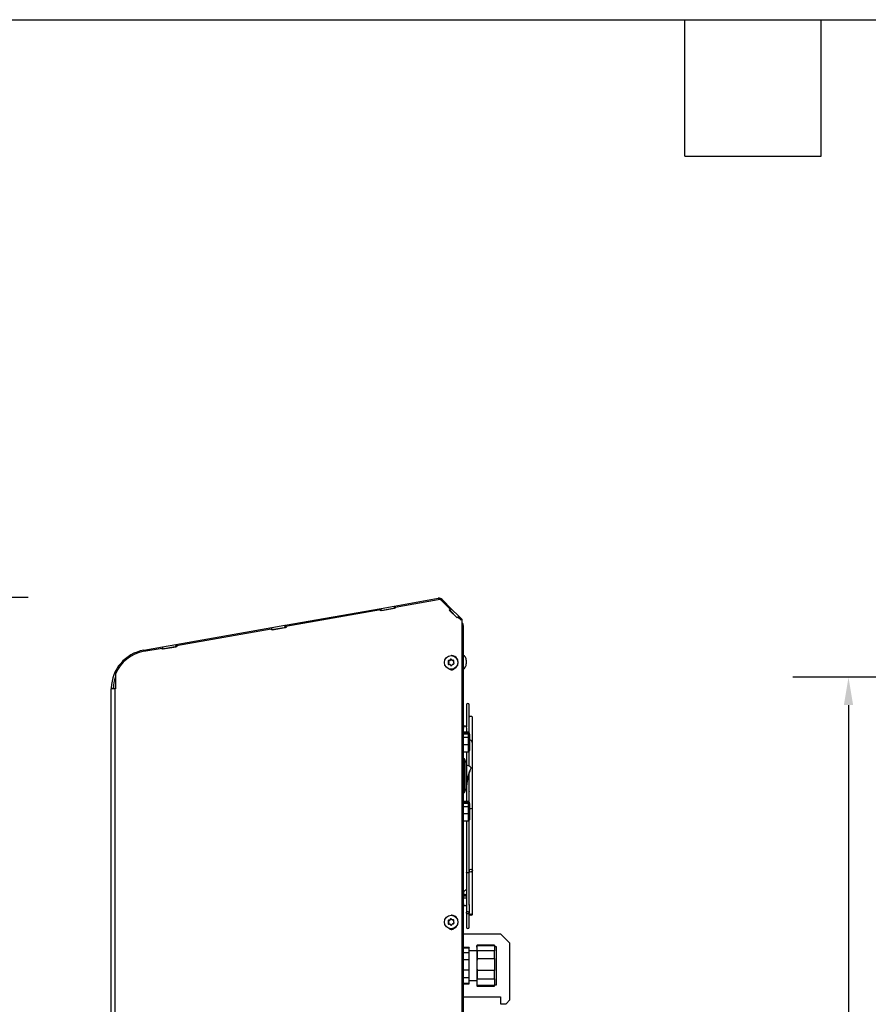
# Model space of a CAD drawing. Header units: inches. Extents: x -1 to 128, y 3 to 101.
# Tile 12 of 17: x 43 to 66, y 75 to 101. Entities that reach past the tile are written whole.
import ezdxf

# ---------------------------------------------------------------- set-up
doc = ezdxf.new("R2010")
doc.units = ezdxf.units.IN
doc.header["$LTSCALE"] = 12
doc.header["$MEASUREMENT"] = 0
doc.header["$PDSIZE"] = -1
doc.linetypes.add('SLD-Solid', pattern=[0])
doc.layers.add('DIMENSIONS', color=140, linetype='SLD-Solid', lineweight=25)
doc.layers.add('TEXT', color=140, linetype='SLD-Solid', lineweight=25)
doc.styles.get("Standard").update_dxf_attribs({"font": 'verdana.ttf'})
doc.dimstyles.get("Standard").update_dxf_attribs({"dimtxt": 0.18, "dimasz": 0.18, "dimexe": 0.18, "dimexo": 0.0625, "dimgap": 0.09, "dimtad": 0, "dimtih": 1, "dimtoh": 1, "dimdec": 4, "dimzin": 0, "dimdsep": 46, "dimtxsty": 'Standard', "dimcen": 0.09, "dimadec": 0, "dimazin": 0, "dimtfac": 1, "dimtdec": 4, "dimtofl": 0, "dimtmove": 0, "dimatfit": 3, "dimfxl": 1, "dimtolj": 1, "dimtzin": 0, "dimarcsym": 0})

# ---------------------------------------------------------------- blocks, each defined once
blk = doc.blocks.new('*D93')
at = {"layer": 'Defpoints', "color": 0, "transparency": 16777216}
for p in [(36.948, 85.627), (42.118, 85.627), (37.055, 47.917)]:
    blk.add_point(p, dxfattribs=at)
at = {"layer": 'DIMENSIONS', "color": 0, "lineweight": -2, "transparency": 16777216}
for p, q in [((37.548, 85.627), (43.618, 85.627)), ((42.118, 84.877), (42.118, 68.233)), ((42.118, 48.667), (42.118, 64.192)), ((37.655, 47.917), (43.618, 47.917))]:
    blk.add_line(p, q, dxfattribs=at)
at = {"layer": 'DIMENSIONS', "color": 0, "transparency": 16777216}
for points in [[(41.993, 84.877), (42.243, 84.877), (42.118, 85.627)], [(41.993, 48.667), (42.243, 48.667), (42.118, 47.917)]]:
    blk.add_solid(points, dxfattribs=at)
at = {"layer": 'DIMENSIONS', "color": 0, "transparency": 16777216, "insert": (42.118, 66.212), "char_height": 0.75, "attachment_point": 5}
blk.add_mtext('\\A1; 37.71\\P [957.85]\\P (480V)', dxfattribs=at)
blk = doc.blocks.new('*D94')
at = {"layer": 'Defpoints', "color": 0, "transparency": 16777216}
for p in [(65.73, 83.465), (81.898, 83.465), (81.138, 47.823)]:
    blk.add_point(p, dxfattribs=at)
at = {"layer": 'DIMENSIONS', "color": 0, "lineweight": -2, "transparency": 16777216}
for p, q in [((81.298, 83.465), (64.23, 83.465)), ((65.73, 82.715), (65.73, 67.025)), ((65.73, 48.573), (65.73, 64.262)), ((80.538, 47.823), (64.23, 47.823))]:
    blk.add_line(p, q, dxfattribs=at)
at = {"layer": 'DIMENSIONS', "color": 0, "transparency": 16777216}
for points in [[(65.605, 82.715), (65.855, 82.715), (65.73, 83.465)], [(65.605, 48.573), (65.855, 48.573), (65.73, 47.823)]]:
    blk.add_solid(points, dxfattribs=at)
at = {"layer": 'DIMENSIONS', "color": 0, "transparency": 16777216, "char_height": 0.75, "attachment_point": 5}
for s, insert in [('\\A1;35.64', (65.73, 66.284)), ('\\A1;[905.31]', (65.73, 64.903))]:
    blk.add_mtext(s, dxfattribs=dict(at, insert=insert))

msp = doc.modelspace()

# ---------------------------------------------------------------- linework, layer by layer
for p, q in [((53.48568, 85.38544), (54.67258, 85.59472)), ((53.50533, 85.35935), (54.67276, 85.5652)), ((54.69264, 85.56649), (54.68758, 85.56649)), ((54.75311, 85.54142), (54.74806, 85.54142)), ((54.74806, 85.54142), (54.99063, 85.29885)), ((54.75311, 85.54142), (54.99568, 85.29885)), ((54.77475, 85.56251), (55.03271, 85.30455)), ((50.54217, 84.86641), (53.12928, 85.32259)), ((50.56182, 84.84033), (53.11287, 85.29015)), ((53.11821, 85.25961), (53.11287, 85.29015)), ((53.11792, 85.29015), (53.11287, 85.29015)), ((53.12311, 85.26048), (53.11792, 85.29015)), ((53.51068, 85.32882), (53.11821, 85.25961)), ((53.13935, 85.26547), (53.12275, 85.26255)), ((53.12928, 85.32259), (53.4825, 85.38487)), ((53.13935, 85.26547), (53.12928, 85.32259)), ((53.13935, 85.26547), (53.49257, 85.32776)), ((53.4825, 85.38487), (53.48568, 85.38544)), ((53.49257, 85.32776), (53.4825, 85.38487)), ((53.48568, 85.38544), (53.49568, 85.3283)), ((53.49257, 85.32776), (53.49568, 85.3283)), ((53.51032, 85.33089), (53.49568, 85.3283)), ((53.50533, 85.35935), (53.51068, 85.32882)), ((54.99063, 85.29885), (54.96813, 85.27618)), ((54.97318, 85.27618), (54.96813, 85.27618)), ((54.96813, 85.27618), (55.17986, 85.06445)), ((54.99568, 85.29885), (54.97318, 85.27618)), ((54.97318, 85.27618), (55.18237, 85.06699)), ((54.97331, 85.27631), (55.1825, 85.06712)), ((54.99169, 85.26354), (54.97611, 85.27912)), ((54.99568, 85.29885), (54.99063, 85.29885)), ((55.03271, 85.30455), (54.99169, 85.26354)), ((54.99169, 85.26354), (55.1853, 85.06993)), ((55.03271, 85.30455), (55.22679, 85.11047)), ((55.17986, 85.06445), (55.20235, 85.08712)), ((55.20235, 85.08712), (55.28773, 85.00174)), ((55.20741, 85.08712), (55.20235, 85.08712)), ((55.22679, 85.11047), (55.20344, 85.08712)), ((55.20609, 85.08712), (55.22803, 85.10923)), ((55.20741, 85.08712), (55.29026, 85.00427)), ((55.22679, 85.11047), (55.22803, 85.10923)), ((55.22803, 85.10923), (55.31419, 85.02306)), ((55.28773, 85.00174), (55.30909, 85.02311)), ((55.31419, 85.02306), (55.30914, 85.02306)), ((55.31419, 47.91556), (55.31419, 85.02306)), ((55.31925, 85.02306), (55.31419, 85.02306)), ((55.31925, 47.91556), (55.31925, 85.02306)), ((47.59865, 84.34739), (50.18576, 84.80357)), ((47.6183, 84.32131), (50.16935, 84.77112)), ((50.17469, 84.74059), (50.16935, 84.77112)), ((50.1744, 84.77112), (50.16935, 84.77112)), ((50.17959, 84.74146), (50.1744, 84.77112)), ((50.56716, 84.80979), (50.17469, 84.74059)), ((50.19583, 84.74645), (50.17923, 84.74353)), ((50.18576, 84.80357), (50.53898, 84.86585)), ((50.19583, 84.74645), (50.18576, 84.80357)), ((50.19583, 84.74645), (50.54905, 84.80873)), ((50.53898, 84.86585), (50.54217, 84.86641)), ((50.54905, 84.80873), (50.53898, 84.86585)), ((50.54217, 84.86641), (50.55216, 84.80928)), ((50.54905, 84.80873), (50.55216, 84.80928)), ((50.5668, 84.81186), (50.55216, 84.80928)), ((50.56182, 84.84033), (50.56716, 84.80979)), ((55.31925, 84.93037), (55.32112, 84.92849)), ((55.31925, 84.92662), (55.32112, 84.92849)), ((55.31925, 84.89085), (55.34042, 84.89962)), ((55.34719, 84.86556), (55.31925, 84.86556)), ((55.34042, 84.89962), (55.32112, 84.92849)), ((55.34719, 84.86556), (55.34719, 48.59656)), ((46.73147, 84.19449), (47.24224, 84.28455)), ((46.73784, 84.16606), (47.22583, 84.2521)), ((47.23117, 84.22157), (47.22583, 84.2521)), ((47.23089, 84.2521), (47.22583, 84.2521)), ((47.23608, 84.22243), (47.23089, 84.2521)), ((47.62364, 84.29077), (47.23117, 84.22157)), ((47.25231, 84.22743), (47.23571, 84.2245)), ((47.24224, 84.28455), (47.59546, 84.34683)), ((47.25231, 84.22743), (47.24224, 84.28455)), ((47.25231, 84.22743), (47.60553, 84.28971)), ((47.59546, 84.34683), (47.59865, 84.34739)), ((47.60553, 84.28971), (47.59546, 84.34683)), ((47.59865, 84.34739), (47.60864, 84.29026)), ((47.60553, 84.28971), (47.60864, 84.29026)), ((47.62328, 84.29284), (47.60864, 84.29026)), ((47.6183, 84.32131), (47.62364, 84.29077)), ((54.95237, 83.91653), (54.9629, 83.91653)), ((54.98129, 83.91743), (54.9629, 83.91653)), ((54.97048, 83.91743), (54.98129, 83.91743)), ((54.98639, 83.92773), (54.9972, 83.92773)), ((54.99509, 83.94417), (55.00562, 83.94417)), ((55.00562, 83.94417), (54.9972, 83.92773)), ((55.02672, 84.04856), (55.01975, 84.04856)), ((55.05341, 83.92152), (55.06424, 83.92152)), ((55.05434, 83.92155), (55.06516, 83.92155)), ((55.07611, 83.92208), (55.06516, 83.92155)), ((55.42719, 83.92216), (55.42719, 83.82816)), ((54.93739, 83.88728), (54.94792, 83.88728)), ((54.93987, 83.83632), (54.9504, 83.83632)), ((54.94708, 83.87174), (54.9579, 83.87174)), ((54.94792, 83.88728), (54.9579, 83.87174)), ((54.948, 83.85276), (54.95882, 83.85276)), ((54.95882, 83.85276), (54.9504, 83.83632)), ((54.98747, 83.8096), (54.97664, 83.8096)), ((54.99256, 83.80089), (55.00338, 83.80089)), ((55.00282, 83.78535), (55.01335, 83.78535)), ((55.00338, 83.80089), (55.01335, 83.78535)), ((55.01975, 83.68256), (55.02672, 83.68256)), ((45.96814, 83.54638), (45.96814, 83.15256)), ((45.85719, 47.91556), (45.85719, 83.15256)), ((45.96308, 83.15256), (45.85719, 83.15256)), ((45.8574, 83.17372), (45.91539, 83.17256)), ((45.96308, 47.91556), (45.96308, 83.15256)), ((45.96814, 83.15256), (45.96308, 83.15256)), ((55.43019, 82.72556), (55.43019, 82.12618)), ((55.50219, 81.97752), (55.50219, 82.72556)), ((55.59119, 81.48192), (55.59119, 82.38864)), ((55.43739, 81.98522), (55.43739, 82.09673)), ((55.48219, 81.98516), (55.34719, 81.98516)), ((55.34719, 81.95463), (55.48219, 81.95463)), ((55.34719, 81.94503), (55.48219, 81.94503)), ((55.48219, 81.92734), (55.34719, 81.92734)), ((55.34719, 81.8509), (55.48219, 81.8509)), ((55.48219, 81.83859), (55.34719, 81.83859)), ((55.48219, 81.95463), (55.48219, 81.98516)), ((55.48219, 81.95463), (55.48219, 81.94503)), ((55.48219, 81.94503), (55.48219, 81.92734)), ((55.48219, 81.8509), (55.48219, 81.92734)), ((55.48219, 81.8509), (55.48219, 81.83859)), ((55.51219, 81.83859), (55.48219, 81.83859)), ((55.48219, 81.65603), (55.48219, 81.83859)), ((55.51219, 81.92845), (55.50902, 81.92845)), ((55.51219, 81.92845), (55.51219, 81.95516)), ((55.51219, 81.92845), (55.51219, 81.91503)), ((55.51219, 81.91503), (55.51219, 81.83859)), ((55.51219, 81.83859), (55.51219, 81.66092)), ((55.34719, 81.65603), (55.48219, 81.65603)), ((55.48219, 81.45703), (55.48219, 81.65603)), ((55.51219, 81.66092), (55.51219, 81.48703)), ((55.34719, 81.45703), (55.48219, 81.45703)), ((55.38219, 81.26516), (55.34719, 81.26516)), ((55.38219, 80.35916), (55.38219, 81.26516)), ((55.42619, 81.15066), (55.38219, 81.26516)), ((55.43019, 81.45703), (55.43019, 80.59281)), ((55.50219, 81.07074), (55.50219, 81.46467)), ((55.42619, 80.47366), (55.42619, 81.15066)), ((55.50219, 80.11152), (55.50219, 80.87689)), ((55.53793, 80.96538), (55.5422, 80.97599)), ((55.38219, 80.35916), (55.42619, 80.47366)), ((55.43019, 80.53146), (55.43019, 80.11916)), ((55.43345, 80.59521), (55.44343, 80.59455)), ((55.34719, 80.35916), (55.38219, 80.35916)), ((55.48219, 80.11916), (55.34719, 80.11916)), ((55.34719, 80.08863), (55.48219, 80.08863)), ((55.34719, 80.07903), (55.48219, 80.07903)), ((55.48219, 80.06134), (55.34719, 80.06134)), ((55.34719, 79.9849), (55.48219, 79.9849)), ((55.48219, 79.97259), (55.34719, 79.97259)), ((55.48219, 80.08863), (55.48219, 80.11916)), ((55.48219, 80.08863), (55.48219, 80.07903)), ((55.48219, 80.07903), (55.48219, 80.06134)), ((55.48219, 79.9849), (55.48219, 80.06134)), ((55.48219, 79.9849), (55.48219, 79.97259)), ((55.51219, 79.97259), (55.48219, 79.97259)), ((55.48219, 79.79003), (55.48219, 79.97259)), ((55.51219, 80.06245), (55.50902, 80.06245)), ((55.51219, 80.06245), (55.51219, 80.08916)), ((55.51219, 80.06245), (55.51219, 80.04903)), ((55.51219, 80.04903), (55.51219, 79.97259)), ((55.51219, 79.97259), (55.51219, 79.79492)), ((55.59119, 78.25193), (55.59119, 79.94513)), ((55.34719, 79.79003), (55.48219, 79.79003)), ((55.48219, 79.59103), (55.48219, 79.79003)), ((55.51219, 79.79492), (55.51219, 79.62103)), ((55.34719, 79.59103), (55.48219, 79.59103)), ((55.43019, 79.59103), (55.43019, 78.20808)), ((55.50219, 78.2643), (55.50219, 79.59867)), ((55.43019, 78.20808), (55.43019, 77.117)), ((55.50119, 78.26317), (55.50119, 78.25193)), ((55.50219, 78.20809), (55.50219, 78.2438)), ((55.50219, 77.336), (55.50219, 78.20809)), ((55.59119, 77.06448), (55.59119, 78.24245)), ((55.50119, 77.32456), (55.50119, 77.11935)), ((55.02672, 77.04856), (55.01975, 77.04856)), ((55.43019, 77.11443), (55.43019, 76.72756)), ((55.50219, 77.07997), (55.50219, 77.11439)), ((55.50219, 77.06912), (55.50219, 77.07997)), ((55.50219, 76.72756), (55.50219, 77.05983)), ((54.93739, 76.88728), (54.94792, 76.88728)), ((54.93987, 76.83632), (54.9504, 76.83632)), ((54.94708, 76.87174), (54.9579, 76.87174)), ((54.94792, 76.88728), (54.9579, 76.87174)), ((54.948, 76.85276), (54.95882, 76.85276)), ((54.95882, 76.85276), (54.9504, 76.83632)), ((54.95237, 76.91653), (54.9629, 76.91653)), ((54.98129, 76.91743), (54.9629, 76.91653)), ((54.97048, 76.91743), (54.98129, 76.91743)), ((54.98747, 76.8096), (54.97664, 76.8096)), ((54.98639, 76.92773), (54.9972, 76.92773)), ((54.99256, 76.80089), (55.00338, 76.80089)), ((54.99509, 76.94417), (55.00562, 76.94417)), ((55.00562, 76.94417), (54.9972, 76.92773)), ((55.00282, 76.78535), (55.01335, 76.78535)), ((55.00338, 76.80089), (55.01335, 76.78535)), ((55.05341, 76.92152), (55.06424, 76.92152)), ((55.05434, 76.92155), (55.06516, 76.92155)), ((55.07611, 76.92208), (55.06516, 76.92155)), ((55.01975, 76.68256), (55.02672, 76.68256)), ((55.34719, 76.54316), (56.3512, 76.54316)), ((56.6012, 76.29316), (56.3512, 76.54316)), ((55.72119, 76.23957), (55.71019, 76.21957)), ((55.72119, 76.23154), (55.71019, 76.18839)), ((55.71019, 76.18839), (55.71019, 76.21957)), ((55.72119, 76.23154), (55.72119, 76.23957)), ((56.19119, 76.23957), (55.72119, 76.23957)), ((55.72119, 76.23154), (56.19119, 76.23154)), ((56.19119, 76.23957), (56.19119, 76.23154)), ((56.19119, 76.23154), (56.19119, 76.08663)), ((56.6012, 74.76349), (56.6012, 76.29316)), ((55.50119, 76.17657), (55.34719, 76.17657)), ((55.34719, 76.16868), (55.50119, 76.16868)), ((55.34719, 76.04409), (55.50119, 76.04409)), ((55.50119, 76.17657), (55.50119, 76.16868)), ((55.50119, 76.04409), (55.50119, 76.16868)), ((55.71019, 76.08757), (55.50119, 76.08757)), ((55.50119, 75.85181), (55.50119, 76.04409)), ((55.71019, 76.18839), (55.71019, 76.12978)), ((55.71019, 76.12978), (55.72119, 76.08663)), ((55.71019, 76.12978), (55.71019, 75.78192)), ((56.19119, 76.08663), (55.72119, 76.08663)), ((55.72119, 76.08663), (55.72119, 75.87773)), ((56.24519, 76.19807), (56.19119, 76.19807)), ((56.19119, 75.87773), (56.19119, 76.08663)), ((56.24519, 75.17507), (56.24519, 76.19807)), ((55.34719, 75.85181), (55.50119, 75.85181)), ((55.50119, 75.57514), (55.50119, 75.85181)), ((55.72119, 75.87773), (55.71019, 75.78192)), ((55.71019, 75.78192), (55.71019, 75.65178)), ((55.72119, 75.87773), (56.19119, 75.87773)), ((56.19119, 75.87773), (56.19119, 75.55597)), ((55.34719, 75.57514), (55.50119, 75.57514)), ((55.50119, 75.36969), (55.50119, 75.57514)), ((55.71019, 75.65178), (55.72119, 75.55597)), ((55.71019, 75.65178), (55.71019, 75.2801)), ((56.19119, 75.55597), (55.72119, 75.55597)), ((55.72119, 75.55597), (55.72119, 75.33276)), ((56.19119, 75.33276), (56.19119, 75.55597)), ((55.34719, 75.36969), (55.50119, 75.36969)), ((55.34719, 75.21762), (55.50119, 75.21762)), ((55.34719, 75.19657), (55.50119, 75.19657)), ((55.50119, 75.21762), (55.50119, 75.36969)), ((55.50119, 75.28557), (55.71019, 75.28557)), ((55.50119, 75.19657), (55.50119, 75.21762)), ((55.72119, 75.33276), (55.71019, 75.2801)), ((55.71019, 75.2801), (55.71019, 75.20857)), ((55.71019, 75.20857), (55.72119, 75.1559)), ((55.71019, 75.20857), (55.71019, 75.15357)), ((55.71019, 75.15357), (55.72119, 75.13357)), ((55.72119, 75.33276), (56.19119, 75.33276)), ((56.19119, 75.1559), (55.72119, 75.1559)), ((55.72119, 75.13357), (55.72119, 75.1559)), ((56.19119, 75.33276), (56.19119, 75.1559)), ((56.19119, 75.17507), (56.24519, 75.17507)), ((56.19119, 75.13357), (56.19119, 75.1559)), ((55.72119, 75.13357), (56.19119, 75.13357)), ((55.34719, 74.85099), (56.3512, 74.85099)), ((55.34719, 74.85086), (56.3512, 74.85086)), ((56.3512, 74.85099), (56.3512, 74.66349)), ((56.3512, 74.66349), (56.5012, 74.66349)), ((56.3512, 74.66349), (56.3512, 74.66336)), ((56.3512, 74.66336), (56.50119, 74.66336)), ((56.50119, 74.66336), (56.60119, 74.76336)), ((56.5012, 74.66349), (56.6012, 74.76349)), ((56.60119, 74.76336), (56.60119, 74.76348))]:
    msp.add_line(p, q)
for centre, radius, start, end in [((54.69273, 85.48048), 0.116, 45, 100), ((55.25819, 84.86556), 0.089, 0, 22.5), ((46.91519, 83.15256), 1.058, 100, 178.854008), ((54.95366, 83.89741), 0.01917, 93.875463, 211.894128), ((54.9694, 83.93655), 0.01915, 273.23982, 332.551412), ((55.01192, 83.93558), 0.01889, 32.67181, 152.941672), ((55.05333, 83.94024), 0.01872, 212.3133, 273.101024), ((55.07416, 83.90366), 0.01883, 331.939041, 93.45435), ((55.26382, 83.92216), 0.16338, 0, 59.313941), ((54.95702, 83.82781), 0.01915, 153.60826, 271.785131), ((54.93054, 83.86142), 0.01949, 333.611634, 31.959274), ((54.97654, 83.7905), 0.0191, 32.972689, 92.441634), ((55.01872, 83.79551), 0.01887, 212.575616, 333.037865), ((55.06039, 83.795), 0.0187, 92.460302, 153.33093), ((55.07758, 83.8334), 0.01883, 272.109951, 33.659641), ((55.09857, 83.86965), 0.01866, 152.17872, 213.392188), ((55.26382, 83.82816), 0.16338, 300.686059, 0), ((46.91519, 83.15256), 1, 161.272277, 178.854008), ((46.91519, 83.15256), 1.058, 178.854008, 180), ((46.91519, 83.15256), 1, 178.854008, 180), ((55.46619, 82.72556), 0.036, 0, 180), ((55.48219, 81.95516), 0.03, 0, 90), ((55.48219, 81.91503), 0.03, 0, 90), ((55.48219, 81.48703), 0.03, 270, 0), ((56.53205, 80.51168), 1.10171, 152.148253, 179.272544), ((56.53205, 80.51168), 1.10171, 152.145636, 152.148253), ((56.47292, 80.52667), 1.03172, 156.964822, 177.865086), ((55.48219, 80.08916), 0.03, 0, 90), ((55.48219, 80.04903), 0.03, 0, 90), ((55.48219, 79.62103), 0.03, 270, 0), ((55.39239, 77.61383), 0.04504, 177.697025, 328.230126), ((55.39239, 77.35128), 0.04504, 177.526118, 328.516649), ((54.95366, 76.89741), 0.01917, 93.875463, 211.894128), ((54.95702, 76.82781), 0.01915, 153.60826, 271.785131), ((54.93054, 76.86142), 0.01949, 333.611634, 31.959274), ((54.9694, 76.93655), 0.01915, 273.23982, 332.551412), ((54.97654, 76.7905), 0.0191, 32.972689, 92.441634), ((55.01192, 76.93558), 0.01889, 32.67181, 152.941672), ((55.01872, 76.79551), 0.01887, 212.575616, 333.037865), ((55.05333, 76.94024), 0.01872, 212.3133, 273.101024), ((55.06039, 76.795), 0.0187, 92.460302, 153.33093), ((55.07416, 76.90366), 0.01883, 331.939041, 93.45435), ((55.07758, 76.8334), 0.01883, 272.109951, 33.659641), ((55.09857, 76.86965), 0.01866, 152.17872, 213.392188), ((55.46619, 76.72756), 0.036, 180, 0)]:
    msp.add_arc(centre, radius, start, end)
for centre, major_axis, ratio, start_param, end_param in [((54.68758, 85.48048), (0, -0.08601), 0.9961947, 2.35810077, 3.31547476), ((54.69264, 85.48048), (0, -0.08601), 0.9961947, 2.35810077, 3.14159265), ((46.91519, 83.15256), (0, 1.02901), 0.9961947, 0.17388211, 1.17806538), ((54.96382, 83.89757), (0, 0.01899), 0.9961947, 0.04880075, 2.14319586), ((55.03796, 83.91949), (-0.29584, -0.01439), 0.00425158, -1.34086481, -1.27747146), ((54.98037, 83.93641), (0, -0.019), 0.9961947, 0.04880075, 1.09599831), ((54.99275, 83.89024), (0.13582, 0.26322), 0.07751502, 1.40460946, 1.46800281), ((55.02245, 83.93549), (0, -0.01899), 0.9961947, 3.41344843, 4.23759096), ((55.02672, 83.86556), (0, 0.183), 0.9961947, 3.14159265, 6.28318531), ((55.0858, 83.89481), (-0.16086, 0.2487), 0.07326344, 1.31728169, 1.38067504), ((55.03796, 83.91949), (0.29584, 0.01439), 0.00425158, 1.45179765, 1.515191), ((55.06424, 83.94052), (0, 0.019), 0.9961947, 3.14159265, 3.19039341), ((54.99537, 83.83631), (-0.16086, 0.2487), 0.07326344, 1.31728169, 1.38067504), ((54.99275, 83.89024), (-0.13582, -0.26322), 0.07751502, -1.388053, -1.32465965), ((54.96722, 83.82764), (0, 0.01899), 0.9961947, 1.09599831, 3.14159265), ((55.04321, 83.81163), (-0.29584, -0.01439), 0.00425158, -1.34086481, -1.27747146), ((54.94199, 83.86145), (0, 0.019), 0.9961947, 4.23759096, 5.28478851), ((55.02959, 83.76556), (0, 0.1), 0.9961947, 2.39852842, 4.0018864), ((54.98747, 83.7906), (0, -0.019), 0.9961947, 2.14319586, 3.14159265), ((54.99537, 83.83631), (0.16086, -0.2487), 0.07326344, -1.47538077, -1.41198742), ((55.02925, 83.79563), (0, 0.01899), 0.9961947, 2.14319586, 2.85915846), ((55.08843, 83.84088), (-0.13582, -0.26322), 0.07751502, -1.388053, -1.32465965), ((55.04321, 83.81163), (0.29584, 0.01439), 0.00425158, 1.45179765, 1.515191), ((55.08843, 83.84088), (0.13582, 0.26322), 0.07751502, 1.40460946, 1.46800281), ((55.0858, 83.89481), (0.16086, -0.2487), 0.07326344, -1.47538077, -1.41198742), ((55.54619, 82.38864), (0.045, 0), 0.49245344, 0, 2.93038177), ((55.54619, 82.38864), (0.045, 0), 0.49245344, 6.28269448, 6.28318531), ((55.48219, 81.92845), (0.03, 0), 0.87279037, 0, 1.57079633), ((55.48219, 81.91503), (0.03, 0), 0.41036468, 0, 1.57079633), ((55.48219, 81.83859), (0.03, 0), 0.41036468, 0, 1.57079633), ((55.48219, 80.06245), (0.03, 0), 0.87279037, 0, 1.57079633), ((55.48219, 80.04903), (0.03, 0), 0.41036468, 0, 1.57079633), ((55.48219, 79.97259), (0.03, 0), 0.41036468, 0, 1.57079633), ((55.54619, 79.95436), (0.045, 0), 0.71322639, 3.85588721, 6.28318531), ((55.54619, 79.95436), (0.045, 0), 0.71322639, 0, 0.00051115), ((55.39239, 77.63966), (0.045, 0), 0.71322639, 3.14159265, 5.7096722), ((55.39239, 77.50229), (0.045, 0), 0.07849332, 0.5735131, 3.14159265), ((55.02672, 76.86556), (0, 0.183), 0.9961947, 3.14159265, 6.28318531), ((54.99537, 76.83631), (-0.16086, 0.2487), 0.07326344, 1.31728169, 1.38067504), ((54.99275, 76.89024), (-0.13582, -0.26322), 0.07751502, -1.388053, -1.32465965), ((54.96382, 76.89757), (0, 0.01899), 0.9961947, 0.04880075, 2.14319586), ((54.96722, 76.82764), (0, 0.01899), 0.9961947, 1.09599831, 3.14159265), ((55.03796, 76.91949), (-0.29584, -0.01439), 0.00425158, -1.34086481, -1.27747146), ((55.04321, 76.81163), (-0.29584, -0.01439), 0.00425158, -1.34086481, -1.27747146), ((54.94199, 76.86145), (0, 0.019), 0.9961947, 4.23759096, 5.28478851), ((54.98037, 76.93641), (0, -0.019), 0.9961947, 0.04880075, 1.09599831), ((54.99275, 76.89024), (0.13582, 0.26322), 0.07751502, 1.40460946, 1.46800281), ((54.98747, 76.7906), (0, -0.019), 0.9961947, 2.14319586, 3.14159265), ((54.99537, 76.83631), (0.16086, -0.2487), 0.07326344, -1.47538077, -1.41198742), ((55.02245, 76.93549), (0, -0.01899), 0.9961947, 3.41344843, 4.23759096), ((55.02925, 76.79563), (0, 0.01899), 0.9961947, 2.14319586, 2.85915846), ((55.0858, 76.89481), (-0.16086, 0.2487), 0.07326344, 1.31728169, 1.38067504), ((55.08843, 76.84088), (-0.13582, -0.26322), 0.07751502, -1.388053, -1.32465965), ((55.03796, 76.91949), (0.29584, 0.01439), 0.00425158, 1.45179765, 1.515191), ((55.04321, 76.81163), (0.29584, 0.01439), 0.00425158, 1.45179765, 1.515191), ((55.06424, 76.94052), (0, 0.019), 0.9961947, 3.14159265, 3.19039341), ((55.08843, 76.84088), (0.13582, 0.26322), 0.07751502, 1.40460946, 1.46800281), ((55.0858, 76.89481), (0.16086, -0.2487), 0.07326344, -1.47538077, -1.41198742), ((55.02959, 76.76556), (0, 0.1), 0.9961947, 2.39852842, 4.0018864)]:
    msp.add_ellipse(centre, major_axis=major_axis, ratio=ratio, start_param=start_param, end_param=end_param)
for centre, major_axis, ratio in [((55.01975, 83.86556), (0, -0.183), 0.9961947), ((55.54619, 78.25193), (0.045, 0), 0.86164658), ((55.01975, 76.86556), (0, -0.183), 0.9961947), ((55.54619, 77.06448), (0.045, 0), 0.49245344)]:
    msp.add_ellipse(centre, major_axis=major_axis, ratio=ratio)
for points, knots in [([(55.43739, 82.09673), (55.43705, 82.10407), (55.43596, 82.11556), (55.42727, 82.13169), (55.41365, 82.14255), (55.40051, 82.14666), (55.38967, 82.14698), (55.38122, 82.1457), (55.37248, 82.14256), (55.364, 82.13715), (55.3566, 82.12936), (55.34897, 82.11574), (55.34793, 82.10519), (55.34739, 82.09673)], [0, 0, 0, 0, 0.14868403, 0.27364083, 0.37073922, 0.46630399, 0.51390916, 0.56100993, 0.61476222, 0.67852305, 0.75116086, 0.83047011, 1, 1, 1, 1]), ([(55.59119, 79.95436), (55.59119, 80.00654), (55.59119, 80.08723), (55.59119, 80.20899), (55.59119, 80.30538), (55.59119, 80.38451), (55.59119, 80.45395), (55.59119, 80.52197), (55.59119, 80.60077), (55.59119, 80.69037), (55.59119, 80.79039), (55.59119, 80.88789), (55.59119, 81.01935), (55.59119, 81.18912), (55.59119, 81.35265), (55.59119, 81.47327), (55.5912, 81.54794), (55.59117, 81.60615), (55.59121, 81.64844), (55.59104, 81.67048), (55.591, 81.69422), (55.58739, 81.72247), (55.56985, 81.74989), (55.54436, 81.77156), (55.52561, 81.78139), (55.51412, 81.78565), (55.51247, 81.78623)], [0, 0, 0, 0, 0.074269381, 0.136657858, 0.187165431, 0.225867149, 0.260416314, 0.295915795, 0.332365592, 0.383798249, 0.436198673, 0.488967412, 0.5364465, 0.642016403, 0.754810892, 0.792405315, 0.830977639, 0.871398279, 0.884434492, 0.895260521, 0.903914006, 0.917068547, 0.934884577, 0.945267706, 0.957260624, 0.959251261, 0.959251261, 0.959251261, 0.959251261]), ([(55.51219, 81.66092), (55.51215, 81.66073), (55.51208, 81.66036), (55.51151, 81.65982), (55.51067, 81.65932), (55.50956, 81.65886), (55.50825, 81.65844), (55.50678, 81.65807), (55.50519, 81.65774), (55.50269, 81.6573), (55.49895, 81.6568), (55.49365, 81.65636), (55.488, 81.65608), (55.48412, 81.65605), (55.48219, 81.65603)], [0, 0, 0, 0, 0.0727291, 0.14256009, 0.20948906, 0.27351283, 0.33462917, 0.39283699, 0.44813655, 0.50052962, 0.62859308, 0.75446431, 0.87823202, 1, 1, 1, 1]), ([(55.43237, 80.5279), (55.43284, 80.52872), (55.43426, 80.53147), (55.43605, 80.54341), (55.43744, 80.55623), (55.43777, 80.55936)], [0, 0, 0, 0, 0.23999065, 0.84323522, 1, 1, 1, 1]), ([(55.50167, 80.38784), (55.5018, 80.38671), (55.50206, 80.38439), (55.50226, 80.38132), (55.50207, 80.37945), (55.5018, 80.37918), (55.50167, 80.37928)], [0.62636915, 0.62636915, 0.62636915, 0.62636915, 0.687135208, 0.749376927, 0.811750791, 0.874426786, 0.874426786, 0.874426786, 0.874426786]), ([(55.51219, 79.79492), (55.51215, 79.79473), (55.51208, 79.79436), (55.51151, 79.79382), (55.51067, 79.79332), (55.50956, 79.79286), (55.50825, 79.79244), (55.50678, 79.79207), (55.50519, 79.79174), (55.50269, 79.7913), (55.49895, 79.7908), (55.49365, 79.79036), (55.488, 79.79008), (55.48412, 79.79005), (55.48219, 79.79003)], [0, 0, 0, 0, 0.0727291, 0.14256009, 0.20948906, 0.27351283, 0.33462917, 0.39283699, 0.44813655, 0.50052962, 0.62859308, 0.75446431, 0.87823202, 1, 1, 1, 1]), ([(55.44221, 78.19442), (55.43869, 78.19601), (55.43292, 78.19992), (55.43025, 78.20515), (55.43018, 78.20806), (55.43021, 78.20858)], [0, 0, 0, 0, 0.062537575, 0.125020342, 0.138587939, 0.138587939, 0.138587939, 0.138587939]), ([(55.50195, 78.21018), (55.50203, 78.20982), (55.5025, 78.20708), (55.50107, 78.20189), (55.49377, 78.19558), (55.48226, 78.19117), (55.46831, 78.18933), (55.45405, 78.19037), (55.44574, 78.19283), (55.44221, 78.19442)], [0.61546223, 0.61546223, 0.61546223, 0.61546223, 0.62487874, 0.687353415, 0.749877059, 0.812426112, 0.874918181, 0.93728931, 1, 1, 1, 1]), ([(55.50136, 78.26267), (55.50144, 78.26367), (55.50167, 78.26587), (55.50206, 78.26903), (55.50225, 78.27161), (55.50208, 78.2727), (55.50166, 78.27225), (55.50129, 78.27036), (55.50119, 78.2685), (55.50119, 78.26747)], [0.570941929, 0.570941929, 0.570941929, 0.570941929, 0.62481311, 0.68723158, 0.749465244, 0.81183336, 0.874468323, 0.936977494, 1, 1, 1, 1]), ([(55.42912, 77.7372), (55.42013, 77.73412), (55.40305, 77.72632), (55.38074, 77.71073), (55.36277, 77.6909), (55.34999, 77.66631), (55.34822, 77.64968), (55.34739, 77.63966)], [0.544258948, 0.544258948, 0.544258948, 0.544258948, 0.630021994, 0.714801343, 0.804751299, 0.899874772, 1, 1, 1, 1]), ([(55.50204, 77.33883), (55.50213, 77.3382), (55.50225, 77.33652), (55.50207, 77.33313), (55.50167, 77.32959), (55.50129, 77.32657), (55.50119, 77.32512), (55.50119, 77.32456)], [0.691703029, 0.691703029, 0.691703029, 0.691703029, 0.749132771, 0.811576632, 0.874302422, 0.936898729, 1, 1, 1, 1]), ([(55.50194, 77.32437), (55.50197, 77.32451), (55.5021, 77.32527), (55.50224, 77.32703), (55.50216, 77.32906), (55.50209, 77.32999)], [0.170540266, 0.170540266, 0.170540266, 0.170540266, 0.186182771, 0.248296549, 0.298404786, 0.298404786, 0.298404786, 0.298404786]), ([(55.44221, 77.09104), (55.44572, 77.0883), (55.45401, 77.08406), (55.46828, 77.08231), (55.48222, 77.08545), (55.49373, 77.09299), (55.50105, 77.10379), (55.50307, 77.11621), (55.49947, 77.12836), (55.49081, 77.13838), (55.4784, 77.14475), (55.46414, 77.14651), (55.45019, 77.14338), (55.43866, 77.13585), (55.43134, 77.12504), (55.4293, 77.11263), (55.43295, 77.10049), (55.43869, 77.09378), (55.44221, 77.09104)], [0, 0, 0, 0, 0.06253757, 0.12502034, 0.18747539, 0.24992906, 0.31240763, 0.37493808, 0.43748217, 0.49996943, 0.56242616, 0.62487874, 0.68735341, 0.74987706, 0.81242611, 0.87491818, 0.93728931, 1, 1, 1, 1]), ([(55.50119, 77.07644), (55.5012, 77.07535), (55.50152, 77.07468), (55.50205, 77.07649), (55.50226, 77.07907), (55.50208, 77.08253), (55.50181, 77.08488), (55.50167, 77.08597)], [0, 0, 0, 0, 0.123519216, 0.186171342, 0.248286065, 0.310535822, 0.372791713, 0.372791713, 0.372791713, 0.372791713])]:
    msp.add_open_spline(points, degree=3, knots=knots)
for points in [[(55.55865, 81.02577), (55.52107, 81.06266), (55.47692, 81.08812), (55.42619, 81.10216)], [(55.5422, 80.97599), (55.55498, 81.0045), (55.56024, 81.02131), (55.55799, 81.02642)]]:
    msp.add_open_spline(points, degree=3)
at = {"layer": 'TEXT'}
for p, q in [((-1.23908, 101.19662), (127.54934, 101.19662)), ((61.3153, 97.51695), (61.3153, 101.19662)), ((64.99497, 97.51695), (64.99497, 101.19662)), ((61.3153, 97.51695), (64.99497, 97.51695))]:
    msp.add_line(p, q, dxfattribs=at)

# ---------------------------------------------------------------- dimensions: what is measured, and where the dimension line sits
at = {"layer": 'DIMENSIONS'}
dim = msp.add_linear_dim(base=(42.11849, 85.62708), p1=(37.05464, 47.91656), p2=(36.94824, 85.62708), angle=90, text=' <>\\P (480V)', dimstyle='Standard', override={"dimtxt": 0.75, "dimasz": 0.75, "dimexe": 1.5, "dimexo": 0.6, "dimgap": 0.25, "dimdec": 2, "dimzin": 1, "dimpost": '\\X', "dimtdec": 2, "dimtzin": 1}, dxfattribs=at)
dim.commit()
dim.dimension.update_dxf_attribs({"geometry": '*D93', "text_midpoint": (42.11849, 66.21233), "dimtype": 160})
dim = msp.add_linear_dim(base=(65.72979, 83.46454), p1=(81.13785, 47.82254), p2=(81.89837, 83.46454), angle=90, dimstyle='Standard', override={"dimtxt": 0.75, "dimasz": 0.75, "dimexe": 1.5, "dimexo": 0.6, "dimgap": 0.25, "dimdec": 2, "dimzin": 1, "dimpost": '\\X', "dimtdec": 2, "dimtzin": 1}, dxfattribs=at)
dim.commit()
dim.dimension.update_dxf_attribs({"geometry": '*D94', "text_midpoint": (65.72979, 65.64354)})

doc.saveas('drawing.dxf')
